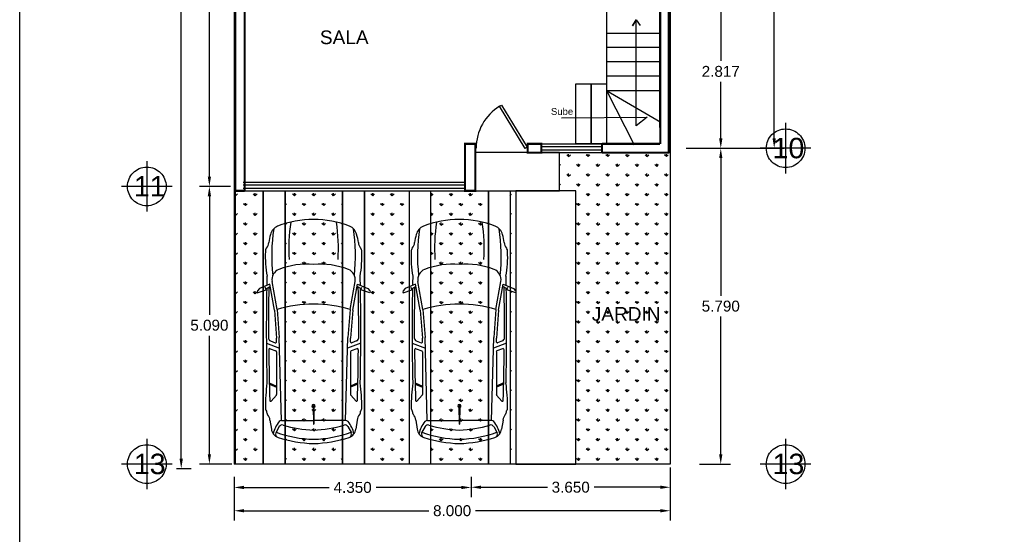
# Model space of a CAD drawing. Header units: millimetres. Extents: x 2068 to 4152, y 861 to 1938.
# Tile 16 of 20: x 2068 to 2086, y 967 to 976. Entities that reach past the tile are written whole.
import ezdxf

# ---------------------------------------------------------------- set-up
doc = ezdxf.new("R2010")
doc.units = ezdxf.units.MM
doc.linetypes.add('ACAD_ISO02W100', pattern=[15, 12, -3])
doc.linetypes.add('JIS_09_08', pattern=[10.75, 8, -0.55, 0.55, -0.55, 0.55, -0.55])
for name, color, linetype in [('RAPID COST APLANADOS', 7, 'Continuous'), ('RAPID COST CASTILLOS Y COLUMNAS', 1, 'Continuous'), ('RAPID COST JARDIN', 104, 'Continuous'), ('TEMPORAL', 7, 'Continuous')]:
    doc.layers.add(name, color=color, linetype=linetype)
doc.styles.get("Standard").update_dxf_attribs({"font": 'arial.ttf'})
doc.dimstyles.get("Standard").update_dxf_attribs({"dimtxt": 0.2, "dimasz": 0.18, "dimexe": 0.18, "dimexo": 0.0625, "dimgap": 0.09, "dimtad": 0, "dimtih": 1, "dimtoh": 1, "dimdec": 3, "dimzin": 0, "dimdsep": 46, "dimtxsty": 'Standard', "dimcen": 0.09, "dimadec": 0, "dimazin": 0, "dimtfac": 1, "dimtdec": 3, "dimtofl": 0, "dimtmove": 0, "dimatfit": 3, "dimfxl": 1, "dimtolj": 1, "dimtzin": 0, "dimarcsym": 0})

# ---------------------------------------------------------------- blocks, each defined once
blk = doc.blocks.new('*D1')
at = {"color": 0, "lineweight": -2, "transparency": 16777216}
for p, q in [((2070.885, 987.834), (2070.388, 987.834)), ((2070.568, 987.654), (2070.568, 978.16)), ((2070.568, 968.281), (2070.568, 977.775)), ((2070.482, 968.101), (2070.748, 968.101))]:
    blk.add_line(p, q, dxfattribs=at)
at = {"color": 0, "transparency": 16777216}
for points in [[(2070.538, 987.654), (2070.598, 987.654), (2070.568, 987.834)], [(2070.538, 968.281), (2070.598, 968.281), (2070.568, 968.101)]]:
    blk.add_solid(points, dxfattribs=at)
at = {"layer": 'Defpoints', "color": 0, "transparency": 16777216}
for p in [(2070.948, 987.834), (2070.419, 968.101), (2070.568, 968.101)]:
    blk.add_point(p, dxfattribs=at)
at = {"color": 0, "transparency": 16777216, "insert": (2070.568, 977.967), "char_height": 0.2, "attachment_point": 5}
blk.add_mtext('\\A1;19.733', dxfattribs=at)
blk = doc.blocks.new('*D2')
at = {"color": 0, "linetype": 'JIS_09_08', "lineweight": -2, "transparency": 16777216}
for p, q in [((2079.537, 968.12), (2079.537, 967.148)), ((2071.537, 967.58), (2071.537, 967.148)), ((2071.717, 967.328), (2075.11, 967.328)), ((2079.357, 967.328), (2075.964, 967.328))]:
    blk.add_line(p, q, dxfattribs=at)
at = {"color": 0, "linetype": 'JIS_09_08', "transparency": 16777216}
for points in [[(2071.717, 967.358), (2071.717, 967.298), (2071.537, 967.328)], [(2079.357, 967.358), (2079.357, 967.298), (2079.537, 967.328)]]:
    blk.add_solid(points, dxfattribs=at)
at = {"layer": 'Defpoints', "color": 0, "linetype": 'JIS_09_08', "transparency": 16777216}
for p in [(2079.537, 968.183), (2071.537, 967.643), (2079.537, 967.328)]:
    blk.add_point(p, dxfattribs=at)
at = {"color": 0, "linetype": 'JIS_09_08', "transparency": 16777216, "insert": (2075.537, 967.328), "char_height": 0.2, "attachment_point": 5}
blk.add_mtext('\\A1;8.000', dxfattribs=at)
blk = doc.blocks.new('*D3')
at = {"color": 0, "linetype": 'JIS_09_08', "lineweight": -2, "transparency": 16777216}
for p, q in [((2079.827, 973.973), (2080.644, 973.973)), ((2080.464, 973.793), (2080.464, 971.27)), ((2080.464, 968.363), (2080.464, 970.886)), ((2080.074, 968.183), (2080.644, 968.183))]:
    blk.add_line(p, q, dxfattribs=at)
at = {"color": 0, "linetype": 'JIS_09_08', "transparency": 16777216}
for points in [[(2080.434, 973.793), (2080.494, 973.793), (2080.464, 973.973)], [(2080.434, 968.363), (2080.494, 968.363), (2080.464, 968.183)]]:
    blk.add_solid(points, dxfattribs=at)
at = {"layer": 'Defpoints', "color": 0, "linetype": 'JIS_09_08', "transparency": 16777216}
for p in [(2079.765, 973.973), (2080.011, 968.183), (2080.464, 968.183)]:
    blk.add_point(p, dxfattribs=at)
at = {"color": 0, "linetype": 'JIS_09_08', "transparency": 16777216, "insert": (2080.464, 971.078), "char_height": 0.2, "attachment_point": 5}
blk.add_mtext('\\A1;5.790', dxfattribs=at)
blk = doc.blocks.new('*D4')
at = {"color": 0, "linetype": 'JIS_09_08', "lineweight": -2, "transparency": 16777216}
for p, q in [((2079.827, 976.79), (2080.644, 976.79)), ((2080.464, 976.61), (2080.464, 975.573)), ((2080.464, 974.153), (2080.464, 975.189)), ((2080.288, 973.973), (2080.644, 973.973))]:
    blk.add_line(p, q, dxfattribs=at)
at = {"color": 0, "linetype": 'JIS_09_08', "transparency": 16777216}
for points in [[(2080.434, 976.61), (2080.494, 976.61), (2080.464, 976.79)], [(2080.434, 974.153), (2080.494, 974.153), (2080.464, 973.973)]]:
    blk.add_solid(points, dxfattribs=at)
at = {"layer": 'Defpoints', "color": 0, "linetype": 'JIS_09_08', "transparency": 16777216}
for p in [(2079.765, 976.79), (2080.464, 976.79), (2080.225, 973.973)]:
    blk.add_point(p, dxfattribs=at)
at = {"color": 0, "linetype": 'JIS_09_08', "transparency": 16777216, "insert": (2080.464, 975.381), "char_height": 0.2, "attachment_point": 5}
blk.add_mtext('\\A1;2.817', dxfattribs=at)
blk = doc.blocks.new('*D7')
at = {"color": 0, "linetype": 'JIS_09_08', "lineweight": -2, "transparency": 16777216}
for p, q in [((2071.537, 967.949), (2071.537, 967.575)), ((2075.887, 967.949), (2075.887, 967.575)), ((2071.717, 967.755), (2073.281, 967.755)), ((2075.707, 967.755), (2074.143, 967.755))]:
    blk.add_line(p, q, dxfattribs=at)
at = {"color": 0, "linetype": 'JIS_09_08', "transparency": 16777216}
for points in [[(2071.717, 967.785), (2071.717, 967.725), (2071.537, 967.755)], [(2075.707, 967.785), (2075.707, 967.725), (2075.887, 967.755)]]:
    blk.add_solid(points, dxfattribs=at)
at = {"layer": 'Defpoints', "color": 0, "linetype": 'JIS_09_08', "transparency": 16777216}
for p in [(2071.537, 968.011), (2075.887, 968.011), (2075.887, 967.755)]:
    blk.add_point(p, dxfattribs=at)
at = {"color": 0, "linetype": 'JIS_09_08', "transparency": 16777216, "insert": (2073.712, 967.755), "char_height": 0.2, "attachment_point": 5}
blk.add_mtext('\\A1;4.350', dxfattribs=at)
blk = doc.blocks.new('*D8')
at = {"color": 0, "linetype": 'JIS_09_08', "lineweight": -2, "transparency": 16777216}
for p, q in [((2079.537, 968.12), (2079.537, 967.579)), ((2075.887, 967.94), (2075.887, 967.579)), ((2076.067, 967.759), (2077.285, 967.759)), ((2079.357, 967.759), (2078.139, 967.759))]:
    blk.add_line(p, q, dxfattribs=at)
at = {"color": 0, "linetype": 'JIS_09_08', "transparency": 16777216}
for points in [[(2076.067, 967.789), (2076.067, 967.729), (2075.887, 967.759)], [(2079.357, 967.789), (2079.357, 967.729), (2079.537, 967.759)]]:
    blk.add_solid(points, dxfattribs=at)
at = {"layer": 'Defpoints', "color": 0, "linetype": 'JIS_09_08', "transparency": 16777216}
for p in [(2079.537, 968.183), (2075.887, 968.003), (2079.537, 967.759)]:
    blk.add_point(p, dxfattribs=at)
at = {"color": 0, "linetype": 'JIS_09_08', "transparency": 16777216, "insert": (2077.712, 967.759), "char_height": 0.2, "attachment_point": 5}
blk.add_mtext('\\A1;3.650', dxfattribs=at)
blk = doc.blocks.new('*D13')
at = {"color": 0, "linetype": 'ACAD_ISO02W100', "lineweight": -2, "transparency": 16777216}
for p, q in [((2071.474, 973.273), (2070.905, 973.273)), ((2071.085, 973.093), (2071.085, 970.92)), ((2071.085, 968.363), (2071.085, 970.536)), ((2071.499, 968.183), (2070.905, 968.183))]:
    blk.add_line(p, q, dxfattribs=at)
at = {"color": 0, "linetype": 'ACAD_ISO02W100', "transparency": 16777216}
for points in [[(2071.055, 973.093), (2071.115, 973.093), (2071.085, 973.273)], [(2071.055, 968.363), (2071.115, 968.363), (2071.085, 968.183)]]:
    blk.add_solid(points, dxfattribs=at)
at = {"layer": 'Defpoints', "color": 0, "linetype": 'ACAD_ISO02W100', "transparency": 16777216}
for p in [(2071.537, 973.273), (2071.085, 968.183), (2071.562, 968.183)]:
    blk.add_point(p, dxfattribs=at)
at = {"color": 0, "linetype": 'ACAD_ISO02W100', "transparency": 16777216, "insert": (2071.085, 970.728), "char_height": 0.2, "attachment_point": 5}
blk.add_mtext('\\A1;5.090', dxfattribs=at)
blk = doc.blocks.new('*D14')
at = {"color": 0, "linetype": 'ACAD_ISO02W100', "lineweight": -2, "transparency": 16777216}
for p, q in [((2071.474, 981.963), (2070.905, 981.963)), ((2071.085, 981.783), (2071.085, 977.81)), ((2071.085, 973.453), (2071.085, 977.426)), ((2071.474, 973.273), (2070.905, 973.273))]:
    blk.add_line(p, q, dxfattribs=at)
at = {"color": 0, "linetype": 'ACAD_ISO02W100', "transparency": 16777216}
for points in [[(2071.055, 981.783), (2071.115, 981.783), (2071.085, 981.963)], [(2071.055, 973.453), (2071.115, 973.453), (2071.085, 973.273)]]:
    blk.add_solid(points, dxfattribs=at)
at = {"layer": 'Defpoints', "color": 0, "linetype": 'ACAD_ISO02W100', "transparency": 16777216}
for p in [(2071.537, 981.963), (2071.085, 973.273), (2071.537, 973.273)]:
    blk.add_point(p, dxfattribs=at)
at = {"color": 0, "linetype": 'ACAD_ISO02W100', "transparency": 16777216, "insert": (2071.085, 977.618), "char_height": 0.2, "attachment_point": 5}
blk.add_mtext('\\A1;8.690', dxfattribs=at)
blk = doc.blocks.new('Am-Ve-Golf-Planta')
for p, q in [((1.189, 0.804), (1.268, 0.994)), ((1.268, 0.994), (1.309, 1.03)), ((1.346, 1.033), (1.293, 0.869)), ((1.309, 1.03), (1.335, 1.035)), ((1.335, 1.035), (1.346, 1.033)), ((1.651, 0.668), (1.135, 0.761)), ((1.665, 0.719), (1.189, 0.804)), ((1.27, 0.877), (1.23, 0.797)), ((1.293, 0.869), (1.243, 0.887)), ((2.225, 0.79), (2.26, 0.702)), ((2.267, 0.866), (2.361, 0.624)), ((2.369, 0.794), (2.409, 0.69)), ((2.997, 0.812), (3.056, 0.678)), ((3.017, 0.81), (3.075, 0.678)), ((3.219, 0.683), (3.33, 0.781)), ((3.679, 0.801), (3.846, 0.774)), ((1.651, 0.668), (2.162, 0.629)), ((1.665, 0.719), (2.175, 0.679)), ((3.686, 0.588), (2.162, 0.629)), ((2.243, 0.678), (2.175, 0.679)), ((2.427, 0.678), (3.206, 0.678)), ((3.686, 0.587), (3.686, 0.005)), ((3.796, 0.629), (3.91, 0.693)), ((3.419, 0.007), (3.755, 0.004)), ((3.755, -0.004), (3.755, 0.004)), ((3.419, -0.007), (3.755, -0.004)), ((3.686, -0.587), (3.686, -0.005)), ((1.651, -0.668), (1.135, -0.761)), ((1.665, -0.719), (1.189, -0.804)), ((1.651, -0.668), (2.162, -0.629)), ((1.665, -0.719), (2.175, -0.679)), ((3.686, -0.588), (2.162, -0.629)), ((2.243, -0.678), (2.175, -0.679)), ((2.225, -0.79), (2.26, -0.702)), ((2.267, -0.866), (2.361, -0.624)), ((2.369, -0.794), (2.409, -0.69)), ((2.427, -0.678), (3.206, -0.678)), ((2.997, -0.812), (3.056, -0.678)), ((3.017, -0.81), (3.075, -0.678)), ((3.219, -0.683), (3.33, -0.781)), ((3.796, -0.629), (3.91, -0.693)), ((1.189, -0.804), (1.268, -0.994)), ((1.27, -0.877), (1.23, -0.797)), ((1.293, -0.869), (1.243, -0.887)), ((1.346, -1.033), (1.293, -0.869)), ((3.679, -0.801), (3.846, -0.774)), ((1.268, -0.994), (1.309, -1.03)), ((1.309, -1.03), (1.335, -1.035)), ((1.335, -1.035), (1.346, -1.033))]:
    blk.add_line(p, q)
for centre, radius, start, end in [((0.33, 0.572), 0.225, 104.0371, 157.2006), ((0.67, -2.536), 3.304, 83.8263, 98.7194), ((0.499, 0.098), 0.727, 95.9895, 107.9469), ((0.403, 1.017), 0.197, 275.9895, 308.6871), ((0.585, 0.789), 0.0955, 87.4739, 128.6871), ((0.685, -1.132), 2.018, 79.8258, 92.7114), ((1.101, 0.567), 0.197, 79.8299, 158.9468), ((2.019, -39.672), 40.539, 91.1408, 91.3819), ((2.019, -39.672), 40.5, 89.7857, 91.1003), ((2.019, -39.672), 40.539, 88.6181, 91.0712), ((2.17, 0.769), 0.059, 21.2791, 89.7857), ((2.387, 0.801), 0.0197, 89.6118, 201.2791), ((2.105, -40.859), 41.681, 88.3299, 89.6118), ((3.453, -2.653), 3.537, 90.0603, 97.4025), ((3.319, 0.79), 0.0138, 319.5223, 88.2063), ((3.453, 0.789), 0.0955, 51.3129, 92.5261), ((3.517, 0.768), 0.0955, 51.3129, 92.5261), ((3.7, 0.996), 0.197, 231.3129, 264.0105), ((4.024, 0.266), 0.484, 101.1159, 130.9804), ((3.824, 0.595), 0.18, 18.2803, 83.2196), ((1.838, 0), 1.838, 158.994, 180), ((2.269, 0.117), 1.449, 158.9468, 184.6441), ((3.873, 0), 2.321, 163.2682, 180), ((2.243, 0.695), 0.0177, 268.4926, 21.2791), ((2.427, 0.697), 0.0197, 201.2791, 270), ((3.206, 0.697), 0.0197, 270, 311.6453), ((3.745, 0.587), 0.059, 130.9804, 180), ((3.825, 0.577), 0.059, 119.294, 197.2942), ((1.822, -0.05), 2.04, 1.3982, 17.3891), ((1.86, -0.043), 2.169, 1.135, 19.702), ((3.935, 0.635), 0.0623, 15.1262, 113.3532), ((1.889, -0.047), 2.219, 1.2017, 18.3402), ((0.532, -2.849), 3.304, 86.544, 98.4137), ((1.838, 0), 1.838, 180, 201.006), ((2.269, -0.117), 1.449, 175.3559, 201.0532), ((3.873, 0), 2.321, 180, 196.7318), ((3.419, 0), 0.0297, 13.7603, 346.2397), ((3.419, 0), 0.00735, 90, 270), ((1.822, 0.05), 2.04, 342.6109, 358.6018), ((1.86, 0.043), 2.169, 340.298, 358.865), ((1.889, 0.047), 2.219, 341.6598, 358.7983), ((0.532, 2.849), 3.304, 261.5863, 273.456), ((0.33, -0.572), 0.225, 202.7994, 255.9629), ((1.101, -0.567), 0.197, 201.0532, 280.1701), ((2.243, -0.695), 0.0177, 338.7209, 91.5074), ((2.427, -0.697), 0.0197, 90, 158.7209), ((3.206, -0.697), 0.0197, 48.3547, 90), ((3.745, -0.587), 0.059, 180, 229.0196), ((4.024, -0.266), 0.484, 229.0196, 258.8841), ((3.825, -0.577), 0.059, 162.7058, 240.706), ((3.824, -0.595), 0.18, 276.7804, 341.7197), ((3.935, -0.635), 0.0623, 246.6468, 344.8738), ((0.67, 2.536), 3.304, 261.2806, 276.1737), ((0.499, -0.098), 0.727, 252.0531, 264.0105), ((0.403, -1.017), 0.197, 51.3129, 84.0105), ((0.585, -0.789), 0.0955, 231.3129, 272.5261), ((0.685, 1.132), 2.018, 267.2886, 280.1742), ((2.019, 39.672), 40.539, 268.6181, 268.8592), ((2.019, 39.672), 40.5, 268.8997, 270.2143), ((2.019, 39.672), 40.539, 268.9288, 271.3819), ((2.17, -0.769), 0.059, 270.2143, 338.7209), ((2.387, -0.801), 0.0197, 158.7209, 270.3882), ((2.105, 40.859), 41.681, 270.3882, 271.6701), ((3.453, 2.653), 3.537, 262.5975, 269.9397), ((3.319, -0.79), 0.0138, 271.7937, 40.4777), ((3.453, -0.789), 0.0955, 267.4739, 308.6871), ((3.517, -0.768), 0.0955, 267.4739, 308.6871), ((3.7, -0.996), 0.197, 95.9895, 128.6871)]:
    blk.add_arc(centre, radius, start, end)
blk = doc.blocks.new('*D110')
at = {"layer": 'Defpoints', "color": 0, "transparency": 16777216}
for p in [(2079.512, 987.679), (2079.765, 973.973), (2081.444, 973.973)]:
    blk.add_point(p, dxfattribs=at)
at = {"layer": 'RAPID COST APLANADOS', "color": 0, "lineweight": -2, "transparency": 16777216}
for p, q in [((2079.574, 987.679), (2081.624, 987.679)), ((2081.444, 987.499), (2081.444, 981.018)), ((2081.444, 974.153), (2081.444, 980.634)), ((2079.827, 973.973), (2081.624, 973.973))]:
    blk.add_line(p, q, dxfattribs=at)
at = {"layer": 'RAPID COST APLANADOS', "color": 0, "transparency": 16777216}
for points in [[(2081.414, 987.499), (2081.474, 987.499), (2081.444, 987.679)], [(2081.414, 974.153), (2081.474, 974.153), (2081.444, 973.973)]]:
    blk.add_solid(points, dxfattribs=at)
at = {"layer": 'RAPID COST APLANADOS', "color": 0, "transparency": 16777216, "insert": (2081.444, 980.826), "char_height": 0.2, "attachment_point": 5}
blk.add_mtext('\\A1;13.707', dxfattribs=at)

msp = doc.modelspace()

# ---------------------------------------------------------------- hatches: boundary and pattern name
at = {"layer": 'RAPID COST CASTILLOS Y COLUMNAS', "true_color": 0x139b48}
h = msp.add_hatch(dxfattribs=at)
h.set_pattern_fill('GRASS', color=114, scale=0.01)
h.paths.add_polyline_path([(2071.562, 973.1928), (2072.0719, 973.1928), (2072.0719, 968.1828), (2071.562, 968.1828)])
h.paths.add_polyline_path([(2072.4719, 973.1928), (2073.5288, 973.1928), (2073.5288, 968.1828), (2072.4719, 968.1828)])
h.paths.add_polyline_path([(2073.9288, 973.1928), (2074.7465, 973.1928), (2074.7465, 968.1828), (2073.9288, 968.1828)])
h.paths.add_polyline_path([(2075.1465, 973.1928), (2076.2034, 973.1928), (2076.2034, 968.1828), (2075.1465, 968.1828)])
h = msp.add_hatch(dxfattribs=at)
h.set_pattern_fill('GRASS', color=114, scale=0.01)
h.paths.add_polyline_path([(2076.6034, 973.1928), (2076.7034, 973.1928), (2076.7034, 968.1828), (2076.6034, 968.1828)])
at = {"layer": 'RAPID COST JARDIN', "true_color": 0x139b48}
h = msp.add_hatch(dxfattribs=at)
h.set_pattern_fill('GRASS', color=114, scale=0.01)
h.paths.add_polyline_path([(2077.509, 973.8928), (2079.537, 973.8928), (2079.537, 968.1828), (2077.807, 968.1828), (2077.807, 973.1928), (2077.509, 973.1928)])
h = msp.add_hatch(dxfattribs=at)
h.set_pattern_fill('GRASS', color=114, scale=0.01)
h.paths.add_polyline_path([(2077.807, 973.8928), (2079.537, 973.8928), (2079.537, 968.1828), (2077.807, 968.1828)])

# ---------------------------------------------------------------- linework, layer by layer
msp.add_lwpolyline([(2067.6056, 990.7886), (2121.5136, 990.7886), (2121.5136, 952.2311), (2067.6056, 952.2311)], close=True)
at = {"color": 7}
msp.add_lwpolyline([(2071.537, 987.8338), (2071.537, 968.1828)], dxfattribs=at)
for points in [[(2079.537, 987.8338), (2079.537, 968.1828)], [(2079.537, 968.1828), (2071.562, 968.1828), (2071.562, 987.8088)], [(2077.5452, 974.5329), (2079.1129, 974.5427), (2078.91, 974.3824), (2078.91, 976.3287), (2078.8456, 976.2187), (2078.91, 976.3287), (2078.9844, 976.2251)], [(2077.1723, 974.0528), (2078.367, 974.0528)], [(2077.1723, 974.0028), (2078.287, 974.0028)], [(2077.1723, 973.9428), (2078.287, 973.9428)], [(2077.509, 973.8928), (2075.9631, 973.8928), (2075.9631, 973.8928), (2075.9631, 973.1928), (2077.509, 973.1928), (2077.509, 973.8928)], [(2077.067, 973.8928), (2078.367, 973.8928)], [(2079.537, 973.8928), (2079.537, 968.1828)], [(2071.677, 973.1928), (2075.787, 973.1928)], [(2071.707, 973.3528), (2075.7731, 973.3528)], [(2071.707, 973.3028), (2075.7731, 973.3028)], [(2071.707, 973.2428), (2075.7731, 973.2428)], [(2071.732, 973.1928), (2075.837, 973.1928)]]:
    msp.add_lwpolyline(points)
at = {"const_width": 0.04}
for points in [[(2079.512, 987.6793), (2079.512, 973.8928)], [(2071.732, 982.0328), (2071.562, 982.0328), (2071.562, 973.1928), (2071.732, 973.1928)], [(2071.732, 973.1928), (2071.732, 982.0328)], [(2079.352, 976.7258), (2079.3545, 974.0528)]]:
    msp.add_lwpolyline(points, dxfattribs=at)
at = {"linetype": 'JIS_09_08'}
for points in [[(2078.367, 976.8929), (2078.367, 974.0329)], [(2078.367, 976.0829), (2079.367, 976.0829)], [(2078.367, 975.8279), (2079.367, 975.8279)], [(2078.367, 975.5629), (2079.367, 975.5629)], [(2078.367, 975.2979), (2079.367, 975.2979)], [(2078.087, 974.0528), (2077.807, 974.0528), (2077.807, 975.1528), (2078.087, 975.1528), (2078.087, 974.0528)], [(2078.367, 974.0528), (2078.087, 974.0528), (2078.087, 975.1528), (2078.367, 975.1528), (2078.367, 974.0528)], [(2078.367, 975.0329), (2079.367, 975.0329)], [(2078.367, 975.0329), (2078.8778, 974.0329)], [(2078.367, 975.0329), (2079.367, 974.4503)], [(2081.6532, 974.4371), (2081.6532, 973.513)], [(2082.1176, 973.9728), (2081.1889, 973.9728)], [(2069.9374, 973.7371), (2069.9374, 972.813)], [(2070.4017, 973.2728), (2069.473, 973.2728)], [(2069.9374, 968.6471), (2069.9374, 967.723)], [(2081.6532, 968.6471), (2081.6532, 967.723)], [(2070.4017, 968.1828), (2069.473, 968.1828)], [(2082.1176, 968.1828), (2081.1889, 968.1828)]]:
    msp.add_lwpolyline(points, dxfattribs=at)
msp.add_lwpolyline([(2076.9123, 973.9905), (2076.876, 973.9685), (2076.4083, 974.742), (2076.4443, 974.7645)], close=True, dxfattribs=at)
at = {"linetype": 'ACAD_ISO02W100', "const_width": 0.04}
for points in [[(2075.9631, 973.1928), (2075.7731, 973.1928), (2075.7731, 974.0528), (2075.9631, 974.0528), (2075.9631, 973.1928)], [(2076.9223, 974.0528), (2077.1723, 974.0528), (2077.1723, 973.8928), (2076.9223, 973.8928), (2076.9223, 974.0528)], [(2078.287, 973.8928), (2078.287, 974.0528)], [(2078.287, 974.0528), (2079.352, 974.0528)], [(2078.287, 973.8928), (2079.512, 973.8928)]]:
    msp.add_lwpolyline(points, dxfattribs=at)
at = {"linetype": 'JIS_09_08'}
for centre in [(2081.6532, 973.9728), (2069.9374, 973.2728), (2069.9374, 968.1828), (2081.6532, 968.1828)]:
    msp.add_circle(centre, 0.3544, dxfattribs=at)
at = {"linetype": 'ACAD_ISO02W100'}
msp.add_arc((2076.8719, 973.9772), 0.8943, 121.22088, 180.1913, dxfattribs=at)
at = {"layer": 'RAPID COST CASTILLOS Y COLUMNAS', "color": 7}
for points in [[(2071.562, 973.1928), (2072.0719, 973.1928), (2072.0719, 968.1828), (2071.562, 968.1828)], [(2072.4719, 973.1928), (2073.5288, 973.1928), (2073.5288, 968.1828), (2072.4719, 968.1828)], [(2073.9288, 973.1928), (2074.7465, 973.1928), (2074.7465, 968.1828), (2073.9288, 968.1828)], [(2075.1465, 973.1928), (2076.2034, 973.1928), (2076.2034, 968.1828), (2075.1465, 968.1828)], [(2077.807, 973.1928), (2076.7034, 973.1928), (2076.7034, 968.1828), (2077.807, 968.1828)]]:
    msp.add_lwpolyline(points, close=True, dxfattribs=at)
for points in [[(2072.4719, 968.1828), (2072.0719, 968.1828), (2072.0719, 973.1928), (2072.0719, 973.1928), (2072.4719, 973.1928), (2072.4719, 968.1828), (2072.0719, 968.1828)], [(2073.9288, 968.1828), (2073.5288, 968.1828), (2073.5288, 973.1928), (2073.5288, 973.1928), (2073.9288, 973.1928), (2073.9288, 968.1828), (2073.5288, 968.1828)], [(2076.6034, 968.1828), (2076.2034, 968.1828), (2076.2034, 973.1928), (2076.2034, 973.1928), (2076.6034, 973.1928), (2076.6034, 968.1828), (2076.2034, 968.1828)], [(2071.562, 968.1828), (2071.537, 968.1828)]]:
    msp.add_lwpolyline(points, dxfattribs=at)
at = {"layer": 'RAPID COST JARDIN', "color": 7}
msp.add_lwpolyline([(2077.509, 973.8928), (2079.537, 973.8928), (2079.537, 968.1828), (2077.807, 968.1828), (2077.807, 973.1928), (2077.509, 973.1928), (2077.509, 973.8928)], dxfattribs=at)

# ---------------------------------------------------------------- block references
at = {"layer": 'TEMPORAL', "rotation": 269.9999999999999}
for p in [(2072.9959, 972.6678), (2075.6698, 972.6678)]:
    msp.add_blockref('Am-Ve-Golf-Planta', p, dxfattribs=at)

# ---------------------------------------------------------------- texts
at = {"attachment_point": 1}
for s, width, gutter_width, insert, char_height in [('SALA', 0.207949, 1.25, (2073.1118, 976.1316), 0.25), ('Sube', 2.953538, 0.625, (2077.3493, 974.71), 0.125), ('JARDIN', 0.207949, 1.25, (2078.0987, 971.0617), 0.25)]:
    msp.add_mtext_dynamic_manual_height_columns(s, width=width, gutter_width=gutter_width, heights=[0], dxfattribs=dict(at, insert=insert, char_height=char_height))
at = {"linetype": 'JIS_09_08', "char_height": 0.375, "attachment_point": 1}
for s, insert in [('10', (2081.4142, 974.1639)), ('11', (2069.6983, 973.4639)), ('13', (2069.6983, 968.3739)), ('13', (2081.4142, 968.3739))]:
    msp.add_mtext_dynamic_manual_height_columns(s, width=0.076737, gutter_width=1.875, heights=[0], dxfattribs=dict(at, insert=insert))

# ---------------------------------------------------------------- dimensions: what is measured, and where the dimension line sits
dim = msp.add_linear_dim(base=(2070.5678, 968.101), p1=(2070.9478, 987.8338), p2=(2070.4191, 968.101), angle=90, dimstyle='Standard')
dim.commit()
dim.dimension.update_dxf_attribs({"geometry": '*D1', "text_midpoint": (2070.5678, 977.9674)})
at = {"linetype": 'ACAD_ISO02W100'}
for base, p1, p2, picture, middle in [((2071.0846, 973.2728), (2071.537, 981.9628), (2071.537, 973.2728), '*D14', (2071.0846, 977.6178)), ((2071.0846, 968.1828), (2071.537, 973.2728), (2071.562, 968.1828), '*D13', (2071.0846, 970.7278))]:
    dim = msp.add_linear_dim(base=base, p1=p1, p2=p2, angle=90, dimstyle='Standard', dxfattribs=at)
    dim.commit()
    dim.dimension.update_dxf_attribs({"geometry": picture, "text_midpoint": middle})
at = {"linetype": 'JIS_09_08'}
for base, p1, p2, picture, middle in [((2080.4636, 976.7898), (2080.2254, 973.9728), (2079.7647, 976.7898), '*D4', (2080.4636, 975.3813)), ((2080.4636, 968.1828), (2079.7647, 973.9728), (2080.0113, 968.1828), '*D3', (2080.4636, 971.0778))]:
    dim = msp.add_linear_dim(base=base, p1=p1, p2=p2, angle=90, dimstyle='Standard', dxfattribs=at)
    dim.commit()
    dim.dimension.update_dxf_attribs({"geometry": picture, "text_midpoint": middle})
for base, p1, p2, picture, middle in [((2079.537, 967.3278), (2071.537, 967.6427), (2079.537, 968.1828), '*D2', (2075.537, 967.3278)), ((2079.537, 967.7592), (2075.887, 968.0028), (2079.537, 968.1828), '*D8', (2077.712, 967.7592)), ((2075.887, 967.7552), (2071.537, 968.011), (2075.887, 968.011), '*D7', (2073.712, 967.7552))]:
    dim = msp.add_linear_dim(base=base, p1=p1, p2=p2, dimstyle='Standard', dxfattribs=at)
    dim.commit()
    dim.dimension.update_dxf_attribs({"geometry": picture, "text_midpoint": middle})
at = {"layer": 'RAPID COST APLANADOS', "color": 6}
dim = msp.add_linear_dim(base=(2081.44417, 973.9728), p1=(2079.51199, 987.67932), p2=(2079.7647, 973.9728), angle=90, dimstyle='Standard', dxfattribs=at)
dim.commit()
dim.dimension.update_dxf_attribs({"geometry": '*D110', "text_midpoint": (2081.44417, 980.82606)})

doc.saveas('drawing.dxf')
